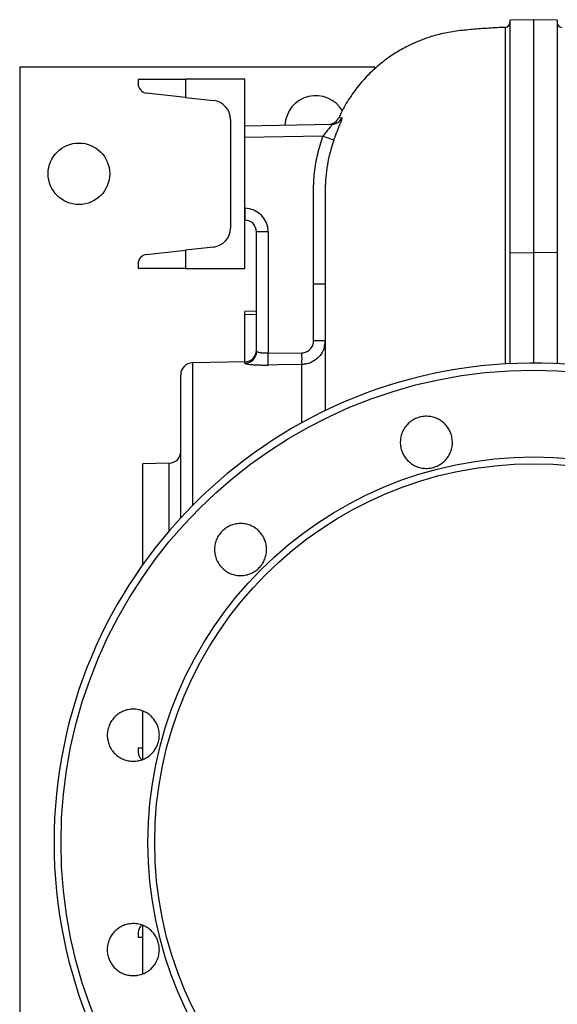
# Model space of a CAD drawing. Header units: millimetres. Extents: x 785 to 5091, y 1956 to 3571.
# Tile 3 of 10: x 785 to 1239, y 2723 to 3555. Entities that reach past the tile are written whole.
import ezdxf

# ---------------------------------------------------------------- set-up
doc = ezdxf.new("R2010")
doc.units = ezdxf.units.MM
doc.header["$LTSCALE"] = 2

msp = doc.modelspace()

# ---------------------------------------------------------------- linework, layer by layer
at = {"color": 7, "linetype": 'Continuous', "lineweight": 25}
for p, q in [((1218.96, 3554.69), (1198.96, 3554.34)), ((1198.96, 3554.34), (1198.96, 3357.79)), ((1238.96, 3554.34), (1218.96, 3554.69)), ((1218.96, 3554.69), (1218.96, 3358.04)), ((1238.96, 3554.34), (1238.96, 3357.79)), ((784.96, 3514.49), (784.96, 2204.49)), ((1084.96, 3514.49), (784.96, 3514.49)), ((1084.96, 3513.21), (1084.96, 3514.49)), ((884.96, 3504.49), (884.96, 3500.67)), ((884.96, 3504.49), (924.96, 3504.49)), ((924.96, 3504.49), (924.96, 3489.05)), ((974.96, 3504.49), (924.96, 3504.49)), ((974.96, 3462.88), (974.96, 3504.49)), ((924.96, 3489.05), (892.07, 3492.72)), ((924.96, 3489.05), (948.74, 3486.39)), ((962.96, 3470.49), (962.96, 3378.49)), ((1054.75, 3472.04), (1054.77, 3472.04)), ((974.96, 3465.01), (1048.49, 3466.3)), ((974.96, 3455.02), (974.96, 3462.88)), ((1041.03, 3456.17), (974.96, 3455.02)), ((974.96, 3395.36), (974.96, 3455.02)), ((974.96, 3395.36), (975.13, 3395.36)), ((974.96, 3387.5), (974.96, 3395.36)), ((974.96, 3344.49), (974.96, 3387.5)), ((975.13, 3385.36), (974.96, 3385.36)), ((984.96, 3274.4), (984.96, 3375.36)), ((994.78, 3375.36), (984.96, 3375.36)), ((994.78, 3375.36), (994.78, 3272.8)), ((948.74, 3362.59), (924.96, 3359.93)), ((892.07, 3356.25), (924.96, 3359.93)), ((924.96, 3359.93), (924.96, 3344.49)), ((1198.96, 3357.79), (1218.96, 3358.04)), ((1198.96, 3357.79), (1198.96, 3263.99)), ((1218.96, 3358.04), (1218.96, 3264.49)), ((1238.96, 3357.79), (1218.96, 3358.04)), ((1238.96, 3357.79), (1238.96, 3263.99)), ((884.96, 3348.3), (884.96, 3344.49)), ((924.96, 3344.49), (884.96, 3344.49)), ((924.96, 3344.49), (974.96, 3344.49)), ((1042.96, 3331.15), (1033.13, 3331.15)), ((1033.13, 3283.29), (1033.13, 3331.15)), ((984.96, 3308.39), (974.96, 3308.22)), ((974.96, 3305.34), (974.96, 3308.22)), ((974.96, 3265.49), (974.96, 3305.34)), ((1042.96, 3283.29), (1033.13, 3283.29)), ((1042.96, 3283.29), (1042.2, 3278.85)), ((994.78, 3272.8), (1023.31, 3273.24)), ((975.13, 3265.49), (930.78, 3264.72)), ((920.96, 3133.75), (920.96, 3254.72)), ((911.13, 3179.88), (888.96, 3179.49)), ((888.96, 3094.28), (888.96, 3179.49)), ((888.96, 2929.9), (888.96, 2970.38)), ((884.96, 2939.49), (884.96, 2935.67)), ((884.96, 2939.49), (888.96, 2939.49)), ((888.96, 2748.58), (888.96, 2789.02)), ((884.96, 2783.3), (884.96, 2779.49)), ((884.96, 2779.49), (888.96, 2779.49))]:
    msp.add_line(p, q, dxfattribs=at)
at = {"color": 8, "linetype": 'Continuous', "lineweight": 25}
for p, q in [((984.96, 3305.46), (974.96, 3305.34)), ((930.78, 3264.72), (930.78, 3144.06)), ((975.13, 3264.42), (975.13, 3265.49)), ((1023.31, 3214.09), (1023.31, 3263.32)), ((911.13, 3122.68), (911.13, 3179.88))]:
    msp.add_line(p, q, dxfattribs=at)
at = {"color": 7, "linetype": 'Continuous', "lineweight": 25, "flags": 128}
for points in [[(984.96, 3274.4), (984.77, 3272.47), (984.62, 3271.82)], [(1023.31, 3263.32), (1003.31, 3263.01), (994.78, 3262.87)]]:
    msp.add_lwpolyline(points, dxfattribs=at)
at = {"color": 7, "linetype": 'Continuous', "lineweight": 25}
for centre, radius in [((834.96, 3424.49), 26), ((1218.96, 2859.49), 399.1), ((1218.96, 2859.49), 325.73), ((1218.96, 2859.49), 320)]:
    msp.add_circle(centre, radius, dxfattribs=at)
for centre, radius, start, end in [((1194.96, 3552.22), 4, 271.84086, 359.99998), ((1242.96, 3552.22), 4, 180.00002, 268.13586), ((892.96, 3500.67), 8, 180, 263.62168), ((946.96, 3470.49), 16, 0, 83.62168), ((1034.96, 3464.49), 26, 30.18521, 177.53256), ((1045.47, 3476.25), 10, 271.02261, 335.82931), ((1048.31, 3476.27), 9.97, 271.03019, 332.58781), ((883.58, 3009.03), 474.05, 69.41519, 70.60203), ((1118.41, 3390.36), 143.36, 178.00162, 181.99838), ((974.78, 3375.36), 20, 0, 89), ((946.96, 3378.49), 16, 276.37832, 0), ((974.96, 3375.36), 10, 0, 89), ((892.96, 3348.3), 8, 96.37832, 180), ((974.96, 3275.49), 10, 271, 0), ((809.53, 3267.84), 185.32, 358.46548, 1.53452), ((837.67, 3268.28), 185.7, 358.46881, 1.53119), ((1218.96, 2859.49), 405, 0.93852, 359.06148), ((930.96, 3254.72), 10, 91, 180), ((910.96, 3189.87), 10, 271, 0), ((892.96, 2935.67), 8, 180, 230.88099), ((892.96, 2783.3), 8, 128.58956, 180)]:
    msp.add_arc(centre, radius, start, end, dxfattribs=at)
at = {"color": 8, "linetype": 'Continuous', "lineweight": 25}
msp.add_arc((974.97, 3274.42), 10, 270.95292, 344.95964, dxfattribs=at)
at = {"color": 7, "linetype": 'Continuous', "lineweight": 25}
for points, knots in [([(1195.12, 3548.2), (1194.53, 3548.18), (1189.25, 3548.03), (1179.44, 3547.42), (1165.63, 3546.3), (1152.22, 3545.05), (1139.8, 3542.61), (1129.07, 3539.42), (1120.24, 3536), (1113.22, 3532.72), (1107.46, 3529.64), (1102.29, 3526.56), (1097.18, 3523.17), (1090.22, 3518.06), (1081.64, 3510.65), (1072.04, 3500.39), (1063.54, 3488.74), (1057.73, 3479.2), (1055.29, 3473.38), (1054.73, 3472.06)], [0, 0, 0, 0, 0.010394, 0.092812, 0.172876, 0.254245, 0.329532, 0.395345, 0.451148, 0.496523, 0.532178, 0.567024, 0.603211, 0.640747, 0.719846, 0.803536, 0.888636, 0.974619, 1, 1, 1, 1]), ([(1050.26, 3452.81), (1050.7, 3454.06), (1051.15, 3455.27), (1051.82, 3457.06), (1052.05, 3457.65), (1052.5, 3458.82), (1052.73, 3459.4), (1053.39, 3461.1), (1053.82, 3462.17), (1054.64, 3464.2), (1055.03, 3465.16), (1055.73, 3466.9), (1056.04, 3467.69), (1056.57, 3469.08), (1056.79, 3469.67), (1057.1, 3470.64), (1057.2, 3471.02), (1057.28, 3471.53), (1057.25, 3471.66), (1057.16, 3471.68)], [0, 0, 0, 0, 0.125, 0.125, 0.1875, 0.1875, 0.25, 0.25, 0.375, 0.375, 0.5, 0.5, 0.625, 0.625, 0.75, 0.75, 0.875, 0.875, 1, 1, 1, 1]), ([(1048.49, 3466.3), (1048.61, 3466.3), (1048.65, 3466.22), (1048.56, 3465.97), (1048.51, 3465.86), (1048.37, 3465.61), (1048.29, 3465.47), (1048.07, 3465.16), (1047.95, 3464.99), (1047.68, 3464.62), (1047.52, 3464.42), (1047.03, 3463.8), (1046.67, 3463.35), (1045.88, 3462.38), (1045.46, 3461.86), (1044.6, 3460.81), (1044.16, 3460.26), (1042.81, 3458.56), (1041.91, 3457.38), (1041.03, 3456.17)], [0, 0, 0, 0, 0.125, 0.125, 0.1875, 0.1875, 0.25, 0.25, 0.3125, 0.3125, 0.375, 0.375, 0.5, 0.5, 0.625, 0.625, 0.75, 0.75, 1, 1, 1, 1]), ([(1033.13, 3331.15), (1033.13, 3352.15), (1033.13, 3378.39), (1033.13, 3404.64), (1033.13, 3411.2), (1033.14, 3412.51), (1033.2, 3415.14), (1033.25, 3416.45), (1033.46, 3420.39), (1033.68, 3423.02), (1034.55, 3430.85), (1035.43, 3436), (1037.79, 3446.18), (1039.26, 3451.21), (1041.03, 3456.17)], [0, 0, 0, 0, 0.5, 0.625, 0.625, 0.65625, 0.65625, 0.6875, 0.6875, 0.75, 0.75, 0.875, 0.875, 1, 1, 1, 1]), ([(1050.26, 3452.81), (1047.83, 3446.02), (1046.02, 3439.1), (1044.19, 3428.52), (1043.73, 3424.96), (1043.27, 3419.57), (1043.15, 3417.78), (1043.04, 3415.08), (1042.99, 3413.73), (1042.97, 3412.15), (1042.96, 3411.48), (1042.96, 3411.03), (1042.96, 3410.8), (1042.96, 3410.58)], [0, 0, 0, 0, 0.5, 0.5, 0.75, 0.75, 0.875, 0.875, 0.9375, 0.96875, 0.984375, 0.984375, 1, 1, 1, 1]), ([(1042.96, 3410.28), (1042.96, 3410.24), (1042.96, 3409.55), (1042.96, 3407.91), (1042.96, 3405.12), (1042.96, 3401.49), (1042.96, 3397.01), (1042.96, 3391.54), (1042.96, 3384.96), (1042.96, 3377.01), (1042.96, 3367.48), (1042.96, 3356.94), (1042.96, 3345.53), (1042.96, 3333.4), (1042.96, 3319.68), (1042.96, 3304.25), (1042.96, 3286.96), (1042.96, 3267.76), (1042.96, 3247.18), (1042.96, 3232.46), (1042.96, 3224.72), (1042.96, 3224.15)], [0, 0, 0, 0, 0.002151, 0.032302, 0.067684, 0.108298, 0.154145, 0.202179, 0.254911, 0.312387, 0.374678, 0.441879, 0.500118, 0.56174, 0.6268, 0.695353, 0.767458, 0.843172, 0.922423, 0.994256, 1, 1, 1, 1]), ([(1023.31, 3273.24), (1023.96, 3273.25), (1024.61, 3273.33), (1025.89, 3273.6), (1026.51, 3273.8), (1027.4, 3274.19), (1027.69, 3274.33), (1028.25, 3274.64), (1028.53, 3274.82), (1029.34, 3275.37), (1029.83, 3275.79), (1030.73, 3276.72), (1031.14, 3277.23), (1031.85, 3278.32), (1032.15, 3278.89), (1032.52, 3279.79), (1032.62, 3280.1), (1032.81, 3280.73), (1032.89, 3281.04), (1033.07, 3281.99), (1033.13, 3282.64), (1033.13, 3283.29)], [0, 0, 0, 0, 0.125, 0.125, 0.25, 0.25, 0.3125, 0.3125, 0.375, 0.375, 0.5, 0.5, 0.625, 0.625, 0.75, 0.75, 0.8125, 0.8125, 0.875, 0.875, 1, 1, 1, 1]), ([(994.78, 3272.8), (994.13, 3272.78), (993.48, 3272.78), (992.53, 3272.79), (992.22, 3272.8), (991.6, 3272.83), (991.29, 3272.84), (990.39, 3272.9), (989.83, 3272.96), (988.76, 3273.08), (988.26, 3273.16), (987.36, 3273.32), (986.95, 3273.41), (986.24, 3273.6), (985.94, 3273.7), (985.46, 3273.9), (985.27, 3274), (985.02, 3274.2), (984.96, 3274.3), (984.96, 3274.4)], [0, 0, 0, 0, 0.125, 0.125, 0.1875, 0.1875, 0.25, 0.25, 0.375, 0.375, 0.5, 0.5, 0.625, 0.625, 0.75, 0.75, 0.875, 0.875, 1, 1, 1, 1]), ([(975.13, 3264.42), (975.13, 3264.33), (975.26, 3264.23), (975.78, 3264.03), (976.16, 3263.94), (976.91, 3263.79), (977.18, 3263.74), (977.8, 3263.64), (978.13, 3263.59), (979.22, 3263.46), (980.04, 3263.37), (981.85, 3263.21), (982.87, 3263.14), (985, 3263.02), (986.12, 3262.97), (987.9, 3262.91), (988.51, 3262.9), (989.73, 3262.87), (990.35, 3262.86), (992.22, 3262.85), (993.49, 3262.85), (994.78, 3262.87)], [0, 0, 0, 0, 0.125, 0.125, 0.25, 0.25, 0.3125, 0.3125, 0.375, 0.375, 0.5, 0.5, 0.625, 0.625, 0.75, 0.75, 0.8125, 0.8125, 0.875, 0.875, 1, 1, 1, 1]), ([(1122.67, 3176.31), (1121.27, 3176.69), (1119.93, 3177.2), (1118, 3178.15), (1117.37, 3178.5), (1116.14, 3179.26), (1115.54, 3179.68), (1113.83, 3180.99), (1112.78, 3181.97), (1111.36, 3183.59), (1110.91, 3184.16), (1110.07, 3185.34), (1109.68, 3185.95), (1108.6, 3187.81), (1108.01, 3189.12), (1107.31, 3191.17), (1107.11, 3191.87), (1106.78, 3193.27), (1106.53, 3194.69), (1106.41, 3196.12), (1106.36, 3197.55), (1106.37, 3198.28), (1106.51, 3200.45), (1106.75, 3201.86), (1107.31, 3203.94), (1107.53, 3204.63), (1108.04, 3205.98), (1108.32, 3206.65), (1109.28, 3208.59), (1110.04, 3209.8), (1111.35, 3211.52), (1111.82, 3212.07), (1112.81, 3213.13), (1113.33, 3213.63), (1114.94, 3215.05), (1116.11, 3215.88), (1118.62, 3217.34), (1119.94, 3217.93), (1121.97, 3218.62), (1122.66, 3218.82), (1124.07, 3219.15), (1124.78, 3219.28), (1126.93, 3219.56), (1128.36, 3219.61), (1131.23, 3219.42), (1132.68, 3219.18), (1135.45, 3218.44), (1136.79, 3217.94), (1138.74, 3216.98), (1139.38, 3216.63), (1140.6, 3215.87), (1141.78, 3215.05), (1142.87, 3214.12), (1143.92, 3213.14), (1144.43, 3212.62), (1145.86, 3210.98), (1146.7, 3209.82), (1147.78, 3207.96), (1148.11, 3207.32), (1148.7, 3206), (1148.97, 3205.32), (1149.67, 3203.28), (1149.99, 3201.88), (1150.28, 3199.74), (1150.34, 3199.02), (1150.38, 3197.57), (1150.37, 3196.85), (1150.23, 3194.7), (1150, 3193.29), (1149.44, 3191.19), (1149.22, 3190.5), (1148.71, 3189.15), (1148.14, 3187.83), (1147.45, 3186.58), (1146.69, 3185.35), (1146.27, 3184.75), (1144.96, 3183.03), (1143.98, 3181.99), (1141.82, 3180.09), (1140.63, 3179.24), (1138.14, 3177.8), (1136.84, 3177.2), (1134.79, 3176.51), (1134.08, 3176.3), (1132.68, 3175.98), (1131.97, 3175.85), (1129.84, 3175.56), (1128.4, 3175.51), (1125.5, 3175.7), (1124.08, 3175.94), (1122.67, 3176.31)], [0, 0, 0, 0, 0.03125, 0.03125, 0.046875, 0.046875, 0.0625, 0.0625, 0.09375, 0.09375, 0.109375, 0.109375, 0.125, 0.125, 0.15625, 0.15625, 0.171875, 0.171875, 0.1875, 0.203125, 0.203125, 0.21875, 0.21875, 0.25, 0.25, 0.265625, 0.265625, 0.28125, 0.28125, 0.3125, 0.3125, 0.328125, 0.328125, 0.34375, 0.34375, 0.375, 0.375, 0.40625, 0.40625, 0.421875, 0.421875, 0.4375, 0.4375, 0.46875, 0.46875, 0.5, 0.5, 0.53125, 0.53125, 0.546875, 0.546875, 0.5625, 0.578125, 0.578125, 0.59375, 0.59375, 0.625, 0.625, 0.640625, 0.640625, 0.65625, 0.65625, 0.6875, 0.6875, 0.703125, 0.703125, 0.71875, 0.71875, 0.75, 0.75, 0.765625, 0.765625, 0.78125, 0.796875, 0.796875, 0.8125, 0.8125, 0.84375, 0.84375, 0.875, 0.875, 0.90625, 0.90625, 0.921875, 0.921875, 0.9375, 0.9375, 0.96875, 0.96875, 1, 1, 1, 1]), ([(977.16, 3085.72), (975.76, 3085.35), (974.34, 3085.12), (972.19, 3084.98), (971.48, 3084.96), (970.03, 3085.01), (969.31, 3085.07), (967.16, 3085.35), (965.77, 3085.68), (963.72, 3086.37), (963.05, 3086.64), (961.73, 3087.24), (961.09, 3087.57), (959.22, 3088.64), (958.06, 3089.48), (956.43, 3090.91), (955.9, 3091.42), (954.92, 3092.47), (953.99, 3093.56), (953.17, 3094.74), (952.41, 3095.96), (952.06, 3096.6), (951.1, 3098.55), (950.6, 3099.89), (950.04, 3101.97), (949.89, 3102.67), (949.65, 3104.1), (949.57, 3104.82), (949.42, 3106.97), (949.47, 3108.41), (949.75, 3110.55), (949.88, 3111.27), (950.21, 3112.68), (950.41, 3113.37), (951.1, 3115.4), (951.69, 3116.71), (953.14, 3119.23), (953.98, 3120.4), (955.4, 3122.01), (955.9, 3122.53), (956.95, 3123.52), (957.51, 3123.99), (959.22, 3125.31), (960.44, 3126.06), (963.02, 3127.34), (964.39, 3127.85), (967.16, 3128.6), (968.58, 3128.83), (970.74, 3128.98), (971.47, 3128.99), (972.91, 3128.94), (974.34, 3128.82), (975.75, 3128.57), (977.15, 3128.24), (977.85, 3128.04), (979.91, 3127.35), (981.22, 3126.75), (983.08, 3125.68), (983.68, 3125.29), (984.86, 3124.45), (985.43, 3123.99), (987.06, 3122.57), (988.04, 3121.53), (989.35, 3119.81), (989.77, 3119.22), (990.53, 3117.99), (990.88, 3117.36), (991.83, 3115.43), (992.34, 3114.09), (992.91, 3111.99), (993.06, 3111.28), (993.29, 3109.86), (993.46, 3108.44), (993.48, 3107), (993.44, 3105.56), (993.38, 3104.83), (993.1, 3102.68), (992.77, 3101.29), (991.85, 3098.57), (991.25, 3097.23), (989.81, 3094.74), (988.98, 3093.58), (987.55, 3091.95), (987.05, 3091.42), (986, 3090.44), (985.45, 3089.97), (983.74, 3088.66), (982.52, 3087.9), (979.92, 3086.61), (978.57, 3086.1), (977.16, 3085.72)], [0, 0, 0, 0, 0.03125, 0.03125, 0.046875, 0.046875, 0.0625, 0.0625, 0.09375, 0.09375, 0.109375, 0.109375, 0.125, 0.125, 0.15625, 0.15625, 0.171875, 0.171875, 0.1875, 0.203125, 0.203125, 0.21875, 0.21875, 0.25, 0.25, 0.265625, 0.265625, 0.28125, 0.28125, 0.3125, 0.3125, 0.328125, 0.328125, 0.34375, 0.34375, 0.375, 0.375, 0.40625, 0.40625, 0.421875, 0.421875, 0.4375, 0.4375, 0.46875, 0.46875, 0.5, 0.5, 0.53125, 0.53125, 0.546875, 0.546875, 0.5625, 0.578125, 0.578125, 0.59375, 0.59375, 0.625, 0.625, 0.640625, 0.640625, 0.65625, 0.65625, 0.6875, 0.6875, 0.703125, 0.703125, 0.71875, 0.71875, 0.75, 0.75, 0.765625, 0.765625, 0.78125, 0.796875, 0.796875, 0.8125, 0.8125, 0.84375, 0.84375, 0.875, 0.875, 0.90625, 0.90625, 0.921875, 0.921875, 0.9375, 0.9375, 0.96875, 0.96875, 1, 1, 1, 1]), ([(896.44, 2934.52), (895.41, 2933.49), (894.3, 2932.58), (892.51, 2931.38), (891.89, 2931.01), (890.62, 2930.33), (889.96, 2930.02), (887.96, 2929.19), (886.59, 2928.78), (884.48, 2928.36), (883.76, 2928.25), (882.32, 2928.11), (881.6, 2928.07), (879.44, 2928.08), (878.02, 2928.22), (875.89, 2928.64), (875.18, 2928.82), (873.8, 2929.23), (872.45, 2929.72), (871.16, 2930.33), (869.89, 2931.01), (869.26, 2931.38), (867.46, 2932.59), (866.35, 2933.5), (864.83, 2935.02), (864.34, 2935.55), (863.42, 2936.67), (862.99, 2937.26), (861.79, 2939.05), (861.12, 2940.31), (860.29, 2942.31), (860.04, 2943), (859.62, 2944.38), (859.45, 2945.08), (859.03, 2947.19), (858.89, 2948.62), (858.88, 2951.52), (859.03, 2952.95), (859.45, 2955.06), (859.62, 2955.76), (860.04, 2957.14), (860.28, 2957.83), (861.11, 2959.83), (861.79, 2961.09), (863.38, 2963.48), (864.31, 2964.61), (866.34, 2966.64), (867.45, 2967.56), (869.25, 2968.76), (869.88, 2969.14), (871.15, 2969.82), (872.44, 2970.43), (873.79, 2970.91), (875.17, 2971.33), (875.88, 2971.51), (878.01, 2971.93), (879.43, 2972.07), (881.59, 2972.08), (882.3, 2972.04), (883.75, 2971.9), (884.47, 2971.79), (886.58, 2971.37), (887.95, 2970.96), (889.95, 2970.13), (890.61, 2969.82), (891.89, 2969.14), (892.5, 2968.77), (894.29, 2967.58), (895.4, 2966.67), (896.94, 2965.13), (897.43, 2964.6), (898.34, 2963.48), (899.2, 2962.33), (899.94, 2961.1), (900.62, 2959.83), (900.93, 2959.17), (901.76, 2957.17), (902.18, 2955.8), (902.74, 2952.98), (902.88, 2951.53), (902.89, 2948.65), (902.75, 2947.23), (902.33, 2945.1), (902.15, 2944.39), (901.73, 2943.01), (901.49, 2942.34), (900.67, 2940.35), (899.99, 2939.08), (898.38, 2936.66), (897.47, 2935.54), (896.44, 2934.52)], [0, 0, 0, 0, 0.03125, 0.03125, 0.046875, 0.046875, 0.0625, 0.0625, 0.09375, 0.09375, 0.109375, 0.109375, 0.125, 0.125, 0.15625, 0.15625, 0.171875, 0.171875, 0.1875, 0.203125, 0.203125, 0.21875, 0.21875, 0.25, 0.25, 0.265625, 0.265625, 0.28125, 0.28125, 0.3125, 0.3125, 0.328125, 0.328125, 0.34375, 0.34375, 0.375, 0.375, 0.40625, 0.40625, 0.421875, 0.421875, 0.4375, 0.4375, 0.46875, 0.46875, 0.5, 0.5, 0.53125, 0.53125, 0.546875, 0.546875, 0.5625, 0.578125, 0.578125, 0.59375, 0.59375, 0.625, 0.625, 0.640625, 0.640625, 0.65625, 0.65625, 0.6875, 0.6875, 0.703125, 0.703125, 0.71875, 0.71875, 0.75, 0.75, 0.765625, 0.765625, 0.78125, 0.796875, 0.796875, 0.8125, 0.8125, 0.84375, 0.84375, 0.875, 0.875, 0.90625, 0.90625, 0.921875, 0.921875, 0.9375, 0.9375, 0.96875, 0.96875, 1, 1, 1, 1]), ([(902.13, 2763.2), (901.76, 2761.8), (901.25, 2760.46), (900.3, 2758.53), (899.95, 2757.9), (899.19, 2756.67), (898.77, 2756.07), (897.45, 2754.36), (896.47, 2753.31), (894.85, 2751.89), (894.29, 2751.44), (893.11, 2750.59), (892.5, 2750.2), (890.64, 2749.13), (889.33, 2748.54), (887.28, 2747.84), (886.58, 2747.64), (885.17, 2747.31), (883.76, 2747.06), (882.33, 2746.94), (880.89, 2746.89), (880.17, 2746.9), (878, 2747.04), (876.59, 2747.28), (874.51, 2747.83), (873.82, 2748.05), (872.46, 2748.56), (871.8, 2748.85), (869.86, 2749.81), (868.65, 2750.56), (866.93, 2751.88), (866.37, 2752.35), (865.32, 2753.34), (864.82, 2753.86), (863.4, 2755.47), (862.56, 2756.64), (861.11, 2759.15), (860.52, 2760.46), (859.83, 2762.5), (859.63, 2763.19), (859.3, 2764.6), (859.17, 2765.31), (858.89, 2767.46), (858.84, 2768.89), (859.02, 2771.76), (859.26, 2773.21), (860.01, 2775.98), (860.51, 2777.32), (861.47, 2779.27), (861.82, 2779.9), (862.58, 2781.13), (863.4, 2782.31), (864.33, 2783.4), (865.31, 2784.45), (865.83, 2784.96), (867.46, 2786.39), (868.63, 2787.23), (870.49, 2788.31), (871.13, 2788.63), (872.45, 2789.23), (873.13, 2789.5), (875.17, 2790.2), (876.57, 2790.52), (878.71, 2790.81), (879.43, 2790.87), (880.88, 2790.91), (881.6, 2790.9), (883.74, 2790.76), (885.16, 2790.53), (887.26, 2789.97), (887.95, 2789.75), (889.3, 2789.24), (890.61, 2788.67), (891.87, 2787.98), (893.09, 2787.22), (893.7, 2786.8), (895.41, 2785.48), (896.46, 2784.51), (898.36, 2782.35), (899.21, 2781.16), (900.65, 2778.67), (901.24, 2777.37), (901.94, 2775.31), (902.14, 2774.61), (902.47, 2773.21), (902.6, 2772.5), (902.88, 2770.37), (902.93, 2768.93), (902.75, 2766.03), (902.51, 2764.61), (902.13, 2763.2)], [0, 0, 0, 0, 0.03125, 0.03125, 0.046875, 0.046875, 0.0625, 0.0625, 0.09375, 0.09375, 0.109375, 0.109375, 0.125, 0.125, 0.15625, 0.15625, 0.171875, 0.171875, 0.1875, 0.203125, 0.203125, 0.21875, 0.21875, 0.25, 0.25, 0.265625, 0.265625, 0.28125, 0.28125, 0.3125, 0.3125, 0.328125, 0.328125, 0.34375, 0.34375, 0.375, 0.375, 0.40625, 0.40625, 0.421875, 0.421875, 0.4375, 0.4375, 0.46875, 0.46875, 0.5, 0.5, 0.53125, 0.53125, 0.546875, 0.546875, 0.5625, 0.578125, 0.578125, 0.59375, 0.59375, 0.625, 0.625, 0.640625, 0.640625, 0.65625, 0.65625, 0.6875, 0.6875, 0.703125, 0.703125, 0.71875, 0.71875, 0.75, 0.75, 0.765625, 0.765625, 0.78125, 0.796875, 0.796875, 0.8125, 0.8125, 0.84375, 0.84375, 0.875, 0.875, 0.90625, 0.90625, 0.921875, 0.921875, 0.9375, 0.9375, 0.96875, 0.96875, 1, 1, 1, 1])]:
    msp.add_open_spline(points, degree=3, knots=knots, dxfattribs=at)
at = {"color": 8, "linetype": 'Continuous', "lineweight": 25}
for points, knots in [([(1195.12, 3263.53), (1195.12, 3267.49), (1195.12, 3277.22), (1195.12, 3292.31), (1195.12, 3308.86), (1195.12, 3325.01), (1195.12, 3340.75), (1195.12, 3356.68), (1195.12, 3372.78), (1195.12, 3389.02), (1195.12, 3404.61), (1195.12, 3419.58), (1195.13, 3433.9), (1195.13, 3447.54), (1195.13, 3460.4), (1195.13, 3472.89), (1195.13, 3484.86), (1195.13, 3496.21), (1195.12, 3506.51), (1195.12, 3515.79), (1195.12, 3523.99), (1195.12, 3531.08), (1195.12, 3536.99), (1195.12, 3541.64), (1195.12, 3545.08), (1195.12, 3547.24), (1195.12, 3548.25), (1195.12, 3548.12), (1195.12, 3548.08)], [0, 0, 0, 0, 0.022207, 0.054577, 0.087381, 0.120224, 0.153193, 0.186212, 0.224461, 0.262764, 0.301221, 0.339728, 0.378821, 0.417967, 0.457277, 0.496641, 0.540177, 0.583787, 0.627621, 0.671531, 0.716304, 0.761157, 0.806255, 0.851434, 0.895254, 0.93915, 0.983275, 1, 1, 1, 1]), ([(1054.77, 3472.04), (1054.74, 3472.04), (1054.67, 3472.02), (1056.21, 3471.81), (1057.16, 3471.68)], [0, 0, 0, 0, 0.3863627, 1, 1, 1, 1]), ([(1042.2, 3278.85), (1042.1, 3278.11), (1041.7, 3275.12), (1038.74, 3270.52), (1033.71, 3265.98), (1028.19, 3263.69), (1024.63, 3263.42), (1023.31, 3263.32)], [0, 0, 0, 0, 0.084736, 0.340703, 0.596042, 0.849866, 1, 1, 1, 1])]:
    msp.add_open_spline(points, degree=3, knots=knots, dxfattribs=at)

doc.saveas('drawing.dxf')
